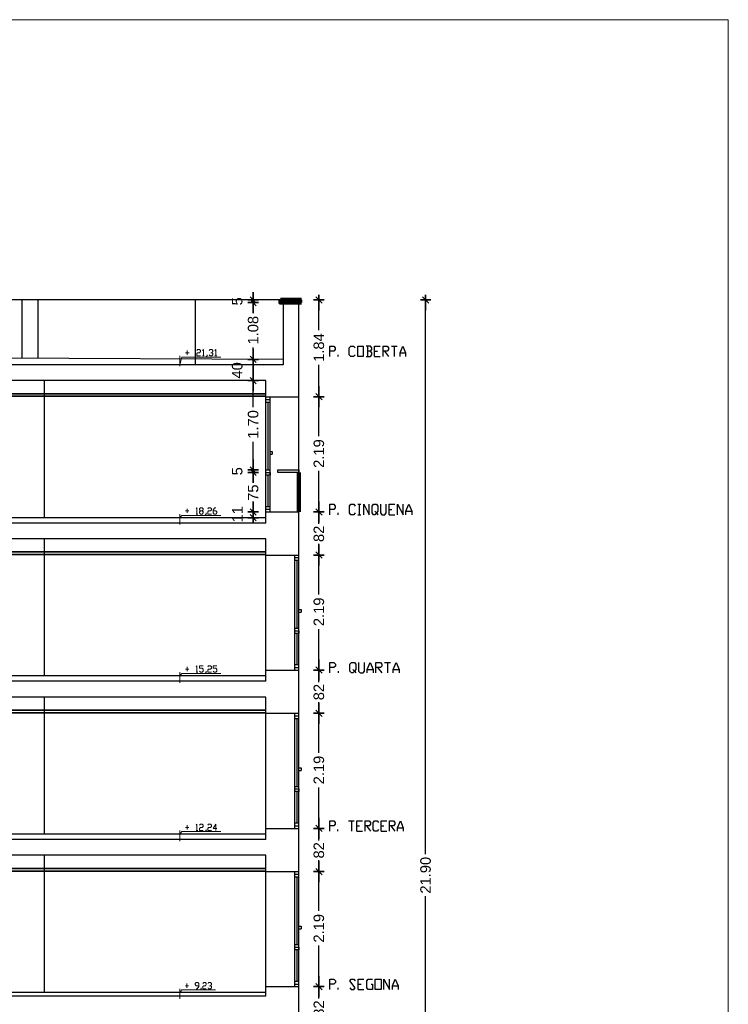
# Model space of a CAD drawing. Header units: metres. Extents: x -1 to 507, y -14 to 23.
# Tile 7 of 7: x 494 to 507, y 5 to 23. Entities that reach past the tile are written whole.
import ezdxf

# ---------------------------------------------------------------- set-up
doc = ezdxf.new("R2010")
doc.units = ezdxf.units.M
doc.header["$PDMODE"] = 65
doc.linetypes.add('CONTINUA', pattern=[0])
doc.layers.add('SECCIONS ACTUAL LONDRES 55', color=7, linetype='CONTINUA', lineweight=25)
doc.layers.add('SECCIONS ENDERROCAT LONDRES 55', color=7, linetype='CONTINUA', lineweight=25)
doc.styles.add('ARIAL', font='arial.ttf')
doc.dimstyles.new('DIMSTYLE_2', dxfattribs={"dimtxt": 0.2, "dimasz": 0.2, "dimexe": 0, "dimexo": 1e-06, "dimgap": 0.1, "dimtad": 0, "dimrnd": 0.01, "dimzin": 4, "dimdsep": 46, "dimtxsty": 'ARIAL', "dimblk1": 'ALL_ML_STRICH', "dimblk2": 'ALL_ML_STRICH', "dimsah": 1, "dimcen": 0, "dimse1": 1, "dimse2": 1, "dimclrd": 2, "dimclre": 2, "dimclrt": 2, "dimadec": 0, "dimazin": 0, "dimtfac": 1, "dimtdec": 0, "dimtix": 1, "dimtmove": 2, "dimatfit": 3, "dimfxl": 0, "dimtzin": 0, "dimlwd": 0, "dimlwe": 35, "dimarcsym": 0})
doc.dimstyles.new('DIMSTYLE_3', dxfattribs={"dimtxt": 0.2, "dimasz": 0.2, "dimexe": 0, "dimexo": 1e-06, "dimgap": 0.1, "dimtad": 0, "dimrnd": 0.01, "dimzin": 4, "dimdsep": 46, "dimtxsty": 'ARIAL', "dimblk1": 'ALL_ML_STRICH', "dimblk2": 'ALL_ML_STRICH', "dimsah": 1, "dimcen": 0, "dimse1": 1, "dimse2": 1, "dimclrd": 2, "dimclre": 2, "dimclrt": 2, "dimadec": 0, "dimazin": 0, "dimtfac": 1, "dimtdec": 0, "dimtix": 1, "dimtmove": 2, "dimatfit": 3, "dimfxl": 0, "dimtzin": 0, "dimlwd": 0, "dimlwe": 35, "dimarcsym": 0})
doc.dimstyles.new('DIMSTYLE_5', dxfattribs={"dimtxt": 0.2, "dimasz": 0.2, "dimexe": 0, "dimexo": 1e-06, "dimgap": 0.1, "dimtad": 0, "dimdec": 0, "dimlfac": 100, "dimrnd": 1, "dimzin": 4, "dimdsep": 46, "dimtxsty": 'ARIAL', "dimblk1": 'ALL_ML_STRICH', "dimblk2": 'ALL_ML_STRICH', "dimsah": 1, "dimcen": 0, "dimse1": 1, "dimse2": 1, "dimclrd": 2, "dimclre": 2, "dimclrt": 2, "dimadec": 0, "dimazin": 0, "dimtfac": 1, "dimtdec": 0, "dimtix": 1, "dimtmove": 2, "dimatfit": 3, "dimfxl": 0, "dimtzin": 0, "dimlwd": 0, "dimlwe": 35, "dimarcsym": 0})
doc.dimstyles.new('DIMSTYLE_8', dxfattribs={"dimtxt": 0.2, "dimasz": 0.2, "dimexe": 0, "dimexo": 1e-06, "dimgap": 0.1, "dimtad": 2, "dimdec": 0, "dimlfac": 100, "dimrnd": 1, "dimzin": 4, "dimdsep": 46, "dimtxsty": 'ARIAL', "dimblk1": 'ALL_ML_STRICH', "dimblk2": 'ALL_ML_STRICH', "dimsah": 1, "dimcen": 0, "dimse1": 1, "dimse2": 1, "dimclrd": 2, "dimclre": 2, "dimclrt": 2, "dimadec": 0, "dimazin": 0, "dimtfac": 1, "dimtdec": 0, "dimtix": 1, "dimtmove": 2, "dimatfit": 3, "dimfxl": 0, "dimtvp": 1.2, "dimtzin": 0, "dimlwd": 0, "dimlwe": 35, "dimarcsym": 0})

# ---------------------------------------------------------------- blocks, each defined once
blk = doc.blocks.new('ALL_ML_STRICH')
at = {"color": 0, "linetype": 'ByBlock', "lineweight": -2}
for p, q in [((-1, 0), (0.5, 0)), ((-0.3, -0.3), (0.3, 0.3)), ((0, -0.5), (0, 0.5))]:
    blk.add_line(p, q, dxfattribs=at)
blk = doc.blocks.new('*D3')
at = {"layer": 'DEFPOINTS', "color": 2, "linetype": 'CONTINUA', "lineweight": 35, "transparency": 33554687}
for p in [(499.103, 17.923), (499.382, -3.977), (501.514, -3.977)]:
    blk.add_point(p, dxfattribs=at)
at = {"layer": 'SECCIONS ACTUAL LONDRES 55', "color": 2, "linetype": 'CONTINUA', "lineweight": -2, "transparency": 33554687}
for p, q in [((501.514, 7.38), (501.514, 17.923)), ((501.514, -3.977), (501.514, 6.58))]:
    blk.add_line(p, q, dxfattribs=at)
at = {"layer": 'SECCIONS ACTUAL LONDRES 55', "color": 2, "linetype": 'CONTINUA', "lineweight": 35, "transparency": 33554687, "xscale": 0.2, "yscale": 0.2, "zscale": 0.2}
for p, rotation in [((501.514, 17.923), 90), ((501.514, -3.977), 270)]:
    blk.add_blockref('ALL_ML_STRICH', p, dxfattribs=dict(at, rotation=rotation))
at = {"layer": 'SECCIONS ACTUAL LONDRES 55', "color": 2, "linetype": 'CONTINUA', "lineweight": 35, "transparency": 33554687, "insert": (501.514, 6.98), "char_height": 0.2, "width": 1, "attachment_point": 5, "rotation": 90, "style": 'ARIAL'}
blk.add_mtext('\\A1;{21.90}', dxfattribs=at)
blk = doc.blocks.new('*D20')
at = {"layer": 'DEFPOINTS', "color": 2, "linetype": 'CONTINUA', "lineweight": 35, "transparency": 33554687}
for p in [(498.472, 13.892), (498.232, 13.78), (498.278, 13.78)]:
    blk.add_point(p, dxfattribs=at)
at = {"layer": 'SECCIONS ACTUAL LONDRES 55', "color": 2, "linetype": 'CONTINUA', "lineweight": -2, "transparency": 33554687}
blk.add_line((498.232, 13.78), (498.232, 13.892), dxfattribs=at)
at = {"layer": 'SECCIONS ACTUAL LONDRES 55', "color": 2, "linetype": 'CONTINUA', "lineweight": 35, "transparency": 33554687, "xscale": 0.2, "yscale": 0.2, "zscale": 0.2}
for p, rotation in [((498.232, 13.892), 90), ((498.232, 13.78), 270)]:
    blk.add_blockref('ALL_ML_STRICH', p, dxfattribs=dict(at, rotation=rotation))
at = {"layer": 'SECCIONS ACTUAL LONDRES 55', "color": 2, "linetype": 'CONTINUA', "lineweight": 35, "transparency": 33554687, "insert": (497.932, 13.846), "char_height": 0.2, "width": 0.4, "attachment_point": 5, "rotation": 90, "style": 'ARIAL'}
blk.add_mtext('\\A1;{11}', dxfattribs=at)
blk = doc.blocks.new('*D21')
at = {"layer": 'DEFPOINTS', "color": 2, "linetype": 'CONTINUA', "lineweight": 35, "transparency": 33554687}
for p in [(498.701, 14.641), (498.232, 13.892), (498.472, 13.892)]:
    blk.add_point(p, dxfattribs=at)
at = {"layer": 'SECCIONS ACTUAL LONDRES 55', "color": 2, "linetype": 'CONTINUA', "lineweight": -2, "transparency": 33554687}
for p, q in [((498.232, 14.447), (498.232, 14.641)), ((498.232, 13.892), (498.232, 14.067))]:
    blk.add_line(p, q, dxfattribs=at)
at = {"layer": 'SECCIONS ACTUAL LONDRES 55', "color": 2, "linetype": 'CONTINUA', "lineweight": 35, "transparency": 33554687, "xscale": 0.2, "yscale": 0.2, "zscale": 0.2}
for p, rotation in [((498.232, 14.641), 90), ((498.232, 13.892), 270)]:
    blk.add_blockref('ALL_ML_STRICH', p, dxfattribs=dict(at, rotation=rotation))
at = {"layer": 'SECCIONS ACTUAL LONDRES 55', "color": 2, "linetype": 'CONTINUA', "lineweight": 35, "transparency": 33554687, "insert": (498.232, 14.257), "char_height": 0.2, "width": 0.4, "attachment_point": 5, "rotation": 90, "style": 'ARIAL'}
blk.add_mtext('\\A1;{75}', dxfattribs=at)
blk = doc.blocks.new('*D22')
at = {"layer": 'DEFPOINTS', "color": 2, "linetype": 'CONTINUA', "lineweight": 35, "transparency": 33554687}
for p in [(498.232, 14.641), (498.701, 14.691), (498.701, 14.641)]:
    blk.add_point(p, dxfattribs=at)
at = {"layer": 'SECCIONS ACTUAL LONDRES 55', "color": 2, "linetype": 'CONTINUA', "lineweight": -2, "transparency": 33554687}
blk.add_line((498.232, 14.641), (498.232, 14.691), dxfattribs=at)
at = {"layer": 'SECCIONS ACTUAL LONDRES 55', "color": 2, "linetype": 'CONTINUA', "lineweight": 35, "transparency": 33554687, "xscale": 0.2, "yscale": 0.2, "zscale": 0.2}
for p, rotation in [((498.232, 14.641), 270), ((498.232, 14.691), 90)]:
    blk.add_blockref('ALL_ML_STRICH', p, dxfattribs=dict(at, rotation=rotation))
at = {"layer": 'SECCIONS ACTUAL LONDRES 55', "color": 2, "linetype": 'CONTINUA', "lineweight": 35, "transparency": 33554687, "insert": (497.929, 14.664), "char_height": 0.2, "width": 0.2, "attachment_point": 5, "rotation": 90, "style": 'ARIAL'}
blk.add_mtext('\\A1;{5}', dxfattribs=at)
blk = doc.blocks.new('*D23')
at = {"layer": 'DEFPOINTS', "color": 2, "linetype": 'CONTINUA', "lineweight": 35, "transparency": 33554687}
for p in [(498.355, 16.39), (498.232, 14.691), (498.701, 14.691)]:
    blk.add_point(p, dxfattribs=at)
at = {"layer": 'SECCIONS ACTUAL LONDRES 55', "color": 2, "linetype": 'CONTINUA', "lineweight": -2, "transparency": 33554687}
for p, q in [((498.232, 15.885), (498.232, 16.39)), ((498.232, 14.691), (498.232, 15.225))]:
    blk.add_line(p, q, dxfattribs=at)
at = {"layer": 'SECCIONS ACTUAL LONDRES 55', "color": 2, "linetype": 'CONTINUA', "lineweight": 35, "transparency": 33554687, "xscale": 0.2, "yscale": 0.2, "zscale": 0.2}
for p, rotation in [((498.232, 16.39), 90), ((498.232, 14.691), 270)]:
    blk.add_blockref('ALL_ML_STRICH', p, dxfattribs=dict(at, rotation=rotation))
at = {"layer": 'SECCIONS ACTUAL LONDRES 55', "color": 2, "linetype": 'CONTINUA', "lineweight": 35, "transparency": 33554687, "insert": (498.232, 15.555), "char_height": 0.2, "width": 0.8, "attachment_point": 5, "rotation": 90, "style": 'ARIAL'}
blk.add_mtext('\\A1;{1.70}', dxfattribs=at)
blk = doc.blocks.new('*D24')
at = {"layer": 'DEFPOINTS', "color": 2, "linetype": 'CONTINUA', "lineweight": 35, "transparency": 33554687}
for p in [(498.727, 16.793), (498.232, 16.39), (498.355, 16.39)]:
    blk.add_point(p, dxfattribs=at)
at = {"layer": 'SECCIONS ACTUAL LONDRES 55', "color": 2, "linetype": 'CONTINUA', "lineweight": -2, "transparency": 33554687}
blk.add_line((498.232, 16.39), (498.232, 16.793), dxfattribs=at)
at = {"layer": 'SECCIONS ACTUAL LONDRES 55', "color": 2, "linetype": 'CONTINUA', "lineweight": 35, "transparency": 33554687, "xscale": 0.2, "yscale": 0.2, "zscale": 0.2}
for p, rotation in [((498.232, 16.793), 90), ((498.232, 16.39), 270)]:
    blk.add_blockref('ALL_ML_STRICH', p, dxfattribs=dict(at, rotation=rotation))
at = {"layer": 'SECCIONS ACTUAL LONDRES 55', "color": 2, "linetype": 'CONTINUA', "lineweight": 35, "transparency": 33554687, "insert": (497.929, 16.583), "char_height": 0.2, "width": 0.4, "attachment_point": 5, "rotation": 90, "style": 'ARIAL'}
blk.add_mtext('\\A1;{40}', dxfattribs=at)
blk = doc.blocks.new('*D25')
at = {"layer": 'DEFPOINTS', "color": 2, "linetype": 'CONTINUA', "lineweight": 35, "transparency": 33554687}
for p in [(498.752, 17.873), (498.232, 16.793), (498.727, 16.793)]:
    blk.add_point(p, dxfattribs=at)
at = {"layer": 'SECCIONS ACTUAL LONDRES 55', "color": 2, "linetype": 'CONTINUA', "lineweight": -2, "transparency": 33554687}
for p, q in [((498.232, 17.677), (498.232, 17.873)), ((498.232, 16.793), (498.232, 17.017))]:
    blk.add_line(p, q, dxfattribs=at)
at = {"layer": 'SECCIONS ACTUAL LONDRES 55', "color": 2, "linetype": 'CONTINUA', "lineweight": 35, "transparency": 33554687, "xscale": 0.2, "yscale": 0.2, "zscale": 0.2}
for p, rotation in [((498.232, 17.873), 90), ((498.232, 16.793), 270)]:
    blk.add_blockref('ALL_ML_STRICH', p, dxfattribs=dict(at, rotation=rotation))
at = {"layer": 'SECCIONS ACTUAL LONDRES 55', "color": 2, "linetype": 'CONTINUA', "lineweight": 35, "transparency": 33554687, "insert": (498.232, 17.347), "char_height": 0.2, "width": 0.8, "attachment_point": 5, "rotation": 90, "style": 'ARIAL'}
blk.add_mtext('\\A1;{1.08}', dxfattribs=at)
blk = doc.blocks.new('*D26')
at = {"layer": 'DEFPOINTS', "color": 2, "linetype": 'CONTINUA', "lineweight": 35, "transparency": 33554687}
for p in [(498.232, 17.873), (498.752, 17.923), (498.752, 17.873)]:
    blk.add_point(p, dxfattribs=at)
at = {"layer": 'SECCIONS ACTUAL LONDRES 55', "color": 2, "linetype": 'CONTINUA', "lineweight": -2, "transparency": 33554687}
blk.add_line((498.232, 17.873), (498.232, 17.923), dxfattribs=at)
at = {"layer": 'SECCIONS ACTUAL LONDRES 55', "color": 2, "linetype": 'CONTINUA', "lineweight": 35, "transparency": 33554687, "xscale": 0.2, "yscale": 0.2, "zscale": 0.2}
for p, rotation in [((498.232, 17.873), 270), ((498.232, 17.923), 90)]:
    blk.add_blockref('ALL_ML_STRICH', p, dxfattribs=dict(at, rotation=rotation))
at = {"layer": 'SECCIONS ACTUAL LONDRES 55', "color": 2, "linetype": 'CONTINUA', "lineweight": 35, "transparency": 33554687, "insert": (497.929, 17.896), "char_height": 0.2, "width": 0.2, "attachment_point": 5, "rotation": 90, "style": 'ARIAL'}
blk.add_mtext('\\A1;{5}', dxfattribs=at)
blk = doc.blocks.new('*D92')
at = {"layer": 'DEFPOINTS', "color": 2, "linetype": 'CONTINUA', "lineweight": 35, "transparency": 33554687}
for p in [(499.103, 4.862), (499.103, 4.041), (499.483, 4.041)]:
    blk.add_point(p, dxfattribs=at)
at = {"layer": 'SECCIONS ACTUAL LONDRES 55', "color": 2, "linetype": 'CONTINUA', "lineweight": -2, "transparency": 33554687}
for p, q in [((499.483, 4.634), (499.483, 4.862)), ((499.483, 4.041), (499.483, 4.254))]:
    blk.add_line(p, q, dxfattribs=at)
at = {"layer": 'SECCIONS ACTUAL LONDRES 55', "color": 2, "linetype": 'CONTINUA', "lineweight": 35, "transparency": 33554687, "xscale": 0.2, "yscale": 0.2, "zscale": 0.2}
for p, rotation in [((499.483, 4.862), 90), ((499.483, 4.041), 270)]:
    blk.add_blockref('ALL_ML_STRICH', p, dxfattribs=dict(at, rotation=rotation))
at = {"layer": 'SECCIONS ACTUAL LONDRES 55', "color": 2, "linetype": 'CONTINUA', "lineweight": 35, "transparency": 33554687, "insert": (499.483, 4.444), "char_height": 0.2, "width": 0.4, "attachment_point": 5, "rotation": 90, "style": 'ARIAL'}
blk.add_mtext('\\A1;{82}', dxfattribs=at)
blk = doc.blocks.new('*D93')
at = {"layer": 'DEFPOINTS', "color": 2, "linetype": 'CONTINUA', "lineweight": 35, "transparency": 33554687}
for p in [(499.103, 7.051), (499.103, 4.862), (499.483, 4.862)]:
    blk.add_point(p, dxfattribs=at)
at = {"layer": 'SECCIONS ACTUAL LONDRES 55', "color": 2, "linetype": 'CONTINUA', "lineweight": -2, "transparency": 33554687}
for p, q in [((499.483, 6.301), (499.483, 7.051)), ((499.483, 4.862), (499.483, 5.641))]:
    blk.add_line(p, q, dxfattribs=at)
at = {"layer": 'SECCIONS ACTUAL LONDRES 55', "color": 2, "linetype": 'CONTINUA', "lineweight": 35, "transparency": 33554687, "xscale": 0.2, "yscale": 0.2, "zscale": 0.2}
for p, rotation in [((499.483, 7.051), 90), ((499.483, 4.862), 270)]:
    blk.add_blockref('ALL_ML_STRICH', p, dxfattribs=dict(at, rotation=rotation))
at = {"layer": 'SECCIONS ACTUAL LONDRES 55', "color": 2, "linetype": 'CONTINUA', "lineweight": 35, "transparency": 33554687, "insert": (499.483, 5.971), "char_height": 0.2, "width": 0.8, "attachment_point": 5, "rotation": 90, "style": 'ARIAL'}
blk.add_mtext('\\A1;{2.19}', dxfattribs=at)
blk = doc.blocks.new('*D94')
at = {"layer": 'DEFPOINTS', "color": 2, "linetype": 'CONTINUA', "lineweight": 35, "transparency": 33554687}
for p in [(499.103, 7.872), (499.103, 7.051), (499.483, 7.051)]:
    blk.add_point(p, dxfattribs=at)
at = {"layer": 'SECCIONS ACTUAL LONDRES 55', "color": 2, "linetype": 'CONTINUA', "lineweight": -2, "transparency": 33554687}
for p, q in [((499.483, 7.644), (499.483, 7.872)), ((499.483, 7.051), (499.483, 7.264))]:
    blk.add_line(p, q, dxfattribs=at)
at = {"layer": 'SECCIONS ACTUAL LONDRES 55', "color": 2, "linetype": 'CONTINUA', "lineweight": 35, "transparency": 33554687, "xscale": 0.2, "yscale": 0.2, "zscale": 0.2}
for p, rotation in [((499.483, 7.872), 90), ((499.483, 7.051), 270)]:
    blk.add_blockref('ALL_ML_STRICH', p, dxfattribs=dict(at, rotation=rotation))
at = {"layer": 'SECCIONS ACTUAL LONDRES 55', "color": 2, "linetype": 'CONTINUA', "lineweight": 35, "transparency": 33554687, "insert": (499.483, 7.454), "char_height": 0.2, "width": 0.4, "attachment_point": 5, "rotation": 90, "style": 'ARIAL'}
blk.add_mtext('\\A1;{82}', dxfattribs=at)
blk = doc.blocks.new('*D95')
at = {"layer": 'DEFPOINTS', "color": 2, "linetype": 'CONTINUA', "lineweight": 35, "transparency": 33554687}
for p in [(499.103, 10.061), (499.103, 7.872), (499.483, 7.872)]:
    blk.add_point(p, dxfattribs=at)
at = {"layer": 'SECCIONS ACTUAL LONDRES 55', "color": 2, "linetype": 'CONTINUA', "lineweight": -2, "transparency": 33554687}
for p, q in [((499.483, 9.311), (499.483, 10.061)), ((499.483, 7.872), (499.483, 8.651))]:
    blk.add_line(p, q, dxfattribs=at)
at = {"layer": 'SECCIONS ACTUAL LONDRES 55', "color": 2, "linetype": 'CONTINUA', "lineweight": 35, "transparency": 33554687, "xscale": 0.2, "yscale": 0.2, "zscale": 0.2}
for p, rotation in [((499.483, 10.061), 90), ((499.483, 7.872), 270)]:
    blk.add_blockref('ALL_ML_STRICH', p, dxfattribs=dict(at, rotation=rotation))
at = {"layer": 'SECCIONS ACTUAL LONDRES 55', "color": 2, "linetype": 'CONTINUA', "lineweight": 35, "transparency": 33554687, "insert": (499.483, 8.981), "char_height": 0.2, "width": 0.8, "attachment_point": 5, "rotation": 90, "style": 'ARIAL'}
blk.add_mtext('\\A1;{2.19}', dxfattribs=at)
blk = doc.blocks.new('*D96')
at = {"layer": 'DEFPOINTS', "color": 2, "linetype": 'CONTINUA', "lineweight": 35, "transparency": 33554687}
for p in [(499.103, 10.882), (499.103, 10.061), (499.483, 10.061)]:
    blk.add_point(p, dxfattribs=at)
at = {"layer": 'SECCIONS ACTUAL LONDRES 55', "color": 2, "linetype": 'CONTINUA', "lineweight": -2, "transparency": 33554687}
for p, q in [((499.483, 10.654), (499.483, 10.882)), ((499.483, 10.061), (499.483, 10.274))]:
    blk.add_line(p, q, dxfattribs=at)
at = {"layer": 'SECCIONS ACTUAL LONDRES 55', "color": 2, "linetype": 'CONTINUA', "lineweight": 35, "transparency": 33554687, "xscale": 0.2, "yscale": 0.2, "zscale": 0.2}
for p, rotation in [((499.483, 10.882), 90), ((499.483, 10.061), 270)]:
    blk.add_blockref('ALL_ML_STRICH', p, dxfattribs=dict(at, rotation=rotation))
at = {"layer": 'SECCIONS ACTUAL LONDRES 55', "color": 2, "linetype": 'CONTINUA', "lineweight": 35, "transparency": 33554687, "insert": (499.483, 10.464), "char_height": 0.2, "width": 0.4, "attachment_point": 5, "rotation": 90, "style": 'ARIAL'}
blk.add_mtext('\\A1;{82}', dxfattribs=at)
blk = doc.blocks.new('*D97')
at = {"layer": 'DEFPOINTS', "color": 2, "linetype": 'CONTINUA', "lineweight": 35, "transparency": 33554687}
for p in [(499.103, 13.071), (499.103, 10.882), (499.483, 10.882)]:
    blk.add_point(p, dxfattribs=at)
at = {"layer": 'SECCIONS ACTUAL LONDRES 55', "color": 2, "linetype": 'CONTINUA', "lineweight": -2, "transparency": 33554687}
for p, q in [((499.483, 12.321), (499.483, 13.071)), ((499.483, 10.882), (499.483, 11.661))]:
    blk.add_line(p, q, dxfattribs=at)
at = {"layer": 'SECCIONS ACTUAL LONDRES 55', "color": 2, "linetype": 'CONTINUA', "lineweight": 35, "transparency": 33554687, "xscale": 0.2, "yscale": 0.2, "zscale": 0.2}
for p, rotation in [((499.483, 13.071), 90), ((499.483, 10.882), 270)]:
    blk.add_blockref('ALL_ML_STRICH', p, dxfattribs=dict(at, rotation=rotation))
at = {"layer": 'SECCIONS ACTUAL LONDRES 55', "color": 2, "linetype": 'CONTINUA', "lineweight": 35, "transparency": 33554687, "insert": (499.483, 11.991), "char_height": 0.2, "width": 0.8, "attachment_point": 5, "rotation": 90, "style": 'ARIAL'}
blk.add_mtext('\\A1;{2.19}', dxfattribs=at)
blk = doc.blocks.new('*D98')
at = {"layer": 'DEFPOINTS', "color": 2, "linetype": 'CONTINUA', "lineweight": 35, "transparency": 33554687}
for p in [(499.103, 13.892), (499.103, 13.071), (499.483, 13.071)]:
    blk.add_point(p, dxfattribs=at)
at = {"layer": 'SECCIONS ACTUAL LONDRES 55', "color": 2, "linetype": 'CONTINUA', "lineweight": -2, "transparency": 33554687}
for p, q in [((499.483, 13.664), (499.483, 13.892)), ((499.483, 13.071), (499.483, 13.284))]:
    blk.add_line(p, q, dxfattribs=at)
at = {"layer": 'SECCIONS ACTUAL LONDRES 55', "color": 2, "linetype": 'CONTINUA', "lineweight": 35, "transparency": 33554687, "xscale": 0.2, "yscale": 0.2, "zscale": 0.2}
for p, rotation in [((499.483, 13.892), 90), ((499.483, 13.071), 270)]:
    blk.add_blockref('ALL_ML_STRICH', p, dxfattribs=dict(at, rotation=rotation))
at = {"layer": 'SECCIONS ACTUAL LONDRES 55', "color": 2, "linetype": 'CONTINUA', "lineweight": 35, "transparency": 33554687, "insert": (499.483, 13.474), "char_height": 0.2, "width": 0.4, "attachment_point": 5, "rotation": 90, "style": 'ARIAL'}
blk.add_mtext('\\A1;{82}', dxfattribs=at)
blk = doc.blocks.new('*D99')
at = {"layer": 'DEFPOINTS', "color": 2, "linetype": 'CONTINUA', "lineweight": 35, "transparency": 33554687}
for p in [(499.103, 16.081), (499.103, 13.892), (499.483, 13.892)]:
    blk.add_point(p, dxfattribs=at)
at = {"layer": 'SECCIONS ACTUAL LONDRES 55', "color": 2, "linetype": 'CONTINUA', "lineweight": -2, "transparency": 33554687}
for p, q in [((499.483, 15.331), (499.483, 16.081)), ((499.483, 13.892), (499.483, 14.671))]:
    blk.add_line(p, q, dxfattribs=at)
at = {"layer": 'SECCIONS ACTUAL LONDRES 55', "color": 2, "linetype": 'CONTINUA', "lineweight": 35, "transparency": 33554687, "xscale": 0.2, "yscale": 0.2, "zscale": 0.2}
for p, rotation in [((499.483, 16.081), 90), ((499.483, 13.892), 270)]:
    blk.add_blockref('ALL_ML_STRICH', p, dxfattribs=dict(at, rotation=rotation))
at = {"layer": 'SECCIONS ACTUAL LONDRES 55', "color": 2, "linetype": 'CONTINUA', "lineweight": 35, "transparency": 33554687, "insert": (499.483, 15.001), "char_height": 0.2, "width": 0.8, "attachment_point": 5, "rotation": 90, "style": 'ARIAL'}
blk.add_mtext('\\A1;{2.19}', dxfattribs=at)
blk = doc.blocks.new('*D100')
at = {"layer": 'DEFPOINTS', "color": 2, "linetype": 'CONTINUA', "lineweight": 35, "transparency": 33554687}
for p in [(499.103, 17.923), (499.103, 16.081), (499.483, 16.081)]:
    blk.add_point(p, dxfattribs=at)
at = {"layer": 'SECCIONS ACTUAL LONDRES 55', "color": 2, "linetype": 'CONTINUA', "lineweight": -2, "transparency": 33554687}
for p, q in [((499.483, 17.347), (499.483, 17.923)), ((499.483, 16.081), (499.483, 16.687))]:
    blk.add_line(p, q, dxfattribs=at)
at = {"layer": 'SECCIONS ACTUAL LONDRES 55', "color": 2, "linetype": 'CONTINUA', "lineweight": 35, "transparency": 33554687, "xscale": 0.2, "yscale": 0.2, "zscale": 0.2}
for p, rotation in [((499.483, 17.923), 90), ((499.483, 16.081), 270)]:
    blk.add_blockref('ALL_ML_STRICH', p, dxfattribs=dict(at, rotation=rotation))
at = {"layer": 'SECCIONS ACTUAL LONDRES 55', "color": 2, "linetype": 'CONTINUA', "lineweight": 35, "transparency": 33554687, "insert": (499.483, 17.017), "char_height": 0.2, "width": 0.8, "attachment_point": 5, "rotation": 90, "style": 'ARIAL'}
blk.add_mtext('\\A1;{1.84}', dxfattribs=at)

msp = doc.modelspace()

# ---------------------------------------------------------------- hatches: boundary and pattern name
at = {"layer": 'SECCIONS ACTUAL LONDRES 55', "linetype": 'CONTINUA', "lineweight": 140, "transparency": 33554687}
msp.add_hatch(color=240, dxfattribs=at).paths.add_polyline_path([(498.752, 17.873), (499.153, 17.873), (499.153, 17.923), (498.752, 17.923)])

# ---------------------------------------------------------------- linework, layer by layer
at = {"layer": 'SECCIONS ACTUAL LONDRES 55', "color": 7, "linetype": 'CONTINUA', "lineweight": 25, "transparency": 33554687}
for p, q in [((499.103, 17.923), (488.782, 17.923)), ((493.832, 17.923), (493.832, 16.813)), ((494.133, 17.923), (494.133, 16.813)), ((497.13, 17.923), (497.13, 16.69)), ((498.752, 17.923), (499.153, 17.923)), ((498.752, 17.873), (498.752, 17.923)), ((499.153, 17.873), (498.752, 17.873)), ((498.802, 17.873), (498.802, 16.69)), ((499.103, 0.709), (499.103, 17.873)), ((499.153, 17.923), (499.153, 17.873)), ((500.409, 17.046), (500.409, 16.847)), ((500.866, 17.046), (500.972, 17.046)), ((500.917, 17.046), (500.917, 16.847)), ((499.85, 16.847), (499.85, 16.881)), ((500.544, 16.949), (500.599, 16.949)), ((500.73, 16.949), (500.811, 16.847)), ((501.027, 16.915), (501.133, 16.915)), ((498.802, 16.69), (472.847, 16.69)), ((498.802, 16.792), (488.782, 16.839)), ((500.544, 16.847), (500.65, 16.847)), ((498.472, 16.39), (472.847, 16.39)), ((494.26, 13.78), (494.26, 16.39)), ((498.472, 13.68), (498.472, 16.39)), ((498.472, 16.14), (472.847, 16.14)), ((498.472, 16.09), (472.847, 16.09)), ((498.472, 16.081), (499.103, 16.081)), ((498.472, 16.031), (498.553, 16.031)), ((498.472, 15.981), (498.553, 15.981)), ((498.512, 15.981), (498.512, 14.691)), ((498.553, 13.892), (498.553, 16.081)), ((498.553, 15.042), (498.593, 15.042)), ((498.553, 14.992), (498.593, 14.992)), ((498.593, 15.042), (498.593, 15.042)), ((498.593, 15.042), (498.593, 14.992)), ((498.593, 14.992), (498.593, 14.992)), ((498.472, 14.691), (498.553, 14.691)), ((498.472, 14.641), (498.553, 14.641)), ((498.512, 14.691), (498.553, 14.691)), ((498.512, 14.641), (498.553, 14.641)), ((498.553, 14.641), (498.553, 14.591)), ((498.553, 14.591), (498.472, 14.591)), ((498.512, 14.591), (498.512, 13.996)), ((498.472, 13.996), (498.553, 13.996)), ((498.472, 13.941), (498.553, 13.941)), ((498.472, 13.892), (499.103, 13.892)), ((499.85, 13.837), (499.85, 13.871)), ((500.227, 14.036), (500.282, 14.036)), ((500.252, 14.036), (500.252, 13.837)), ((500.819, 13.939), (500.874, 13.939)), ((501.141, 13.905), (501.251, 13.905)), ((498.472, 13.78), (472.847, 13.78)), ((498.472, 13.68), (472.847, 13.68)), ((500.227, 13.837), (500.282, 13.837)), ((500.819, 13.837), (500.929, 13.837)), ((498.472, 13.38), (472.847, 13.38)), ((494.26, 10.77), (494.26, 13.38)), ((498.472, 10.67), (498.472, 13.38)), ((498.472, 13.13), (472.847, 13.13)), ((498.472, 13.08), (472.847, 13.08)), ((498.472, 13.071), (499.103, 13.071)), ((499.023, 10.882), (499.023, 13.071)), ((499.023, 13.021), (499.103, 13.021)), ((499.023, 12.971), (499.103, 12.971)), ((499.063, 12.971), (499.063, 11.681)), ((499.103, 10.882), (499.103, 13.071)), ((499.103, 12.032), (499.143, 12.032)), ((499.143, 12.032), (499.143, 12.032)), ((499.143, 12.032), (499.143, 11.982)), ((499.103, 11.982), (499.143, 11.982)), ((499.143, 11.982), (499.143, 11.982)), ((499.023, 11.681), (499.103, 11.681)), ((499.023, 11.631), (499.103, 11.631)), ((499.063, 11.681), (499.103, 11.681)), ((499.063, 11.631), (499.103, 11.631)), ((499.103, 11.631), (499.103, 11.581)), ((499.103, 11.581), (499.023, 11.581)), ((499.063, 11.581), (499.063, 10.986)), ((498.472, 10.882), (499.103, 10.882)), ((499.023, 10.986), (499.103, 10.986)), ((499.023, 10.931), (499.103, 10.931)), ((500.404, 10.895), (500.515, 10.895)), ((500.599, 10.929), (500.68, 10.827)), ((500.735, 11.026), (500.845, 11.026)), ((500.79, 11.026), (500.79, 10.827)), ((500.9, 10.895), (501.01, 10.895)), ((498.472, 10.77), (472.847, 10.77)), ((499.854, 10.827), (499.854, 10.861)), ((498.472, 10.67), (472.847, 10.67)), ((498.472, 10.37), (472.847, 10.37)), ((494.26, 7.76), (494.26, 10.37)), ((498.472, 7.66), (498.472, 10.37)), ((498.472, 10.12), (472.847, 10.12)), ((498.472, 10.07), (472.847, 10.07)), ((498.472, 10.061), (499.103, 10.061)), ((499.023, 7.872), (499.023, 10.061)), ((499.023, 10.011), (499.103, 10.011)), ((499.023, 9.961), (499.103, 9.961)), ((499.063, 9.961), (499.063, 8.671)), ((499.103, 7.872), (499.103, 10.061)), ((499.103, 9.022), (499.143, 9.022)), ((499.143, 9.022), (499.143, 9.022)), ((499.143, 9.022), (499.143, 8.972)), ((499.103, 8.972), (499.143, 8.972)), ((499.143, 8.972), (499.143, 8.972)), ((499.023, 8.671), (499.103, 8.671)), ((499.023, 8.621), (499.103, 8.621)), ((499.063, 8.671), (499.103, 8.671)), ((499.063, 8.621), (499.103, 8.621)), ((499.103, 8.621), (499.103, 8.571)), ((499.103, 8.571), (499.023, 8.571)), ((499.063, 8.571), (499.063, 7.976)), ((498.472, 7.872), (499.103, 7.872)), ((499.023, 7.976), (499.103, 7.976)), ((499.023, 7.921), (499.103, 7.921)), ((500.049, 8.016), (500.155, 8.016)), ((500.104, 8.016), (500.104, 7.817)), ((500.206, 7.919), (500.256, 7.919)), ((500.388, 7.919), (500.464, 7.817)), ((500.671, 7.919), (500.722, 7.919)), ((500.853, 7.919), (500.929, 7.817)), ((500.98, 7.885), (501.086, 7.885)), ((498.472, 7.76), (472.847, 7.76)), ((499.846, 7.817), (499.846, 7.851)), ((500.206, 7.817), (500.311, 7.817)), ((500.671, 7.817), (500.777, 7.817)), ((498.472, 7.66), (472.847, 7.66)), ((498.472, 7.36), (472.847, 7.36)), ((494.26, 4.75), (494.26, 7.36)), ((498.472, 4.679), (498.472, 7.36)), ((498.472, 7.11), (472.847, 7.11)), ((498.472, 7.06), (472.847, 7.06)), ((498.472, 7.051), (499.103, 7.051)), ((499.023, 4.862), (499.023, 7.051)), ((499.023, 7.001), (499.103, 7.001)), ((499.023, 6.951), (499.103, 6.951)), ((499.063, 6.951), (499.063, 5.661)), ((499.103, 4.862), (499.103, 7.051)), ((499.103, 6.012), (499.143, 6.012)), ((499.143, 6.012), (499.143, 6.012)), ((499.143, 6.012), (499.143, 5.962)), ((499.103, 5.962), (499.143, 5.962)), ((499.143, 5.962), (499.143, 5.962)), ((499.023, 5.661), (499.103, 5.661)), ((499.063, 5.661), (499.103, 5.661)), ((499.023, 5.611), (499.103, 5.611)), ((499.103, 5.561), (499.023, 5.561)), ((499.063, 5.611), (499.103, 5.611)), ((499.063, 5.561), (499.063, 4.966)), ((499.103, 5.611), (499.103, 5.561)), ((499.023, 4.966), (499.103, 4.966)), ((499.023, 4.911), (499.103, 4.911)), ((500.231, 4.909), (500.286, 4.909)), ((500.883, 4.875), (500.993, 4.875)), ((498.472, 4.75), (472.847, 4.75)), ((498.472, 4.862), (499.103, 4.862)), ((499.85, 4.807), (499.85, 4.841)), ((500.231, 4.807), (500.341, 4.807)), ((498.472, 4.679), (472.847, 4.679))]:
    msp.add_line(p, q, dxfattribs=at)
at = {"layer": 'SECCIONS ACTUAL LONDRES 55', "color": 240, "linetype": 'CONTINUA', "lineweight": 140, "transparency": 33554687}
for p, q in [((499.153, 17.923), (498.752, 17.923)), ((499.103, 14.641), (499.103, 13.892))]:
    msp.add_line(p, q, dxfattribs=at)
at = {"layer": 'SECCIONS ACTUAL LONDRES 55', "color": 52, "linetype": 'CONTINUA', "lineweight": 13, "transparency": 33554687}
for p, q in [((496.839, 16.661), (496.839, 16.86)), ((497.013, 16.919), (496.941, 16.919)), ((496.975, 16.881), (496.975, 16.962)), ((497.267, 16.86), (497.301, 16.86)), ((497.5, 16.86), (497.538, 16.86)), ((496.738, 16.69), (496.941, 16.69)), ((497.009, 13.909), (496.941, 13.909)), ((496.975, 13.871), (496.975, 13.952)), ((496.738, 13.78), (496.941, 13.78)), ((496.839, 13.651), (496.839, 13.85)), ((497.144, 13.85), (497.178, 13.85)), ((497.009, 10.899), (496.941, 10.899)), ((496.975, 10.861), (496.975, 10.942)), ((496.738, 10.77), (496.941, 10.77)), ((496.839, 10.641), (496.839, 10.84)), ((497.144, 10.84), (497.178, 10.84)), ((497.009, 7.889), (496.941, 7.889)), ((496.975, 7.851), (496.975, 7.932)), ((496.738, 7.76), (496.941, 7.76)), ((496.839, 7.631), (496.839, 7.83)), ((497.144, 7.83), (497.178, 7.83)), ((497.004, 4.879), (496.941, 4.879)), ((496.97, 4.841), (496.97, 4.922)), ((496.738, 4.75), (496.941, 4.75)), ((496.839, 4.631), (496.839, 4.82))]:
    msp.add_line(p, q, dxfattribs=at)
msp.add_lwpolyline([(460.681, 23.253), (507.276, 23.253), (507.276, -13.64), (460.681, -13.64), (460.681, 23.253)], close=True, dxfattribs=at)
at = {"layer": 'SECCIONS ACTUAL LONDRES 55', "color": 240, "linetype": 'CONTINUA', "lineweight": 140, "transparency": 33554687}
msp.add_lwpolyline([(498.752, 17.923), (498.752, 17.873), (499.153, 17.873)], dxfattribs=at)
at = {"layer": 'SECCIONS ACTUAL LONDRES 55', "color": 7, "linetype": 'CONTINUA', "lineweight": 25, "transparency": 33554687}
for points in [[(499.689, 16.847), (499.689, 17.046), (499.769, 17.046), (499.795, 17.012), (499.795, 16.979), (499.769, 16.949), (499.689, 16.949)], [(500.172, 16.881), (500.142, 16.847), (500.091, 16.847), (500.062, 16.881), (500.062, 17.012), (500.091, 17.046), (500.142, 17.046), (500.172, 17.012)], [(500.464, 16.949), (500.489, 16.979), (500.489, 17.012), (500.464, 17.046), (500.383, 17.046)], [(500.544, 16.847), (500.544, 17.046), (500.65, 17.046)], [(500.705, 16.847), (500.705, 17.046), (500.785, 17.046), (500.811, 17.012), (500.811, 16.979), (500.785, 16.949), (500.705, 16.949)], [(501.027, 16.847), (501.027, 16.915), (501.078, 17.046), (501.133, 16.915), (501.133, 16.847)], [(500.383, 16.847), (500.464, 16.847), (500.489, 16.881), (500.489, 16.915), (500.464, 16.949), (500.409, 16.949)], [(499.689, 13.837), (499.689, 14.036), (499.769, 14.036), (499.795, 14.002), (499.795, 13.969), (499.769, 13.939), (499.689, 13.939)], [(500.172, 13.871), (500.146, 13.837), (500.091, 13.837), (500.066, 13.871), (500.066, 14.002), (500.091, 14.036), (500.146, 14.036), (500.172, 14.002)], [(500.337, 13.837), (500.337, 14.036), (500.443, 13.837), (500.443, 14.036)], [(500.548, 13.905), (500.578, 13.871), (500.548, 13.837), (500.523, 13.837), (500.498, 13.871), (500.498, 14.002), (500.523, 14.036), (500.578, 14.036), (500.603, 14.002), (500.603, 13.905), (500.578, 13.871), (500.603, 13.837)], [(500.658, 14.036), (500.658, 13.871), (500.684, 13.837), (500.739, 13.837), (500.764, 13.871), (500.764, 14.036)], [(500.819, 13.837), (500.819, 14.036), (500.929, 14.036)], [(500.98, 13.837), (500.98, 14.036), (501.09, 13.837), (501.09, 14.036)], [(501.141, 13.837), (501.141, 13.905), (501.196, 14.036), (501.251, 13.905), (501.251, 13.837)], [(499.689, 10.827), (499.689, 11.026), (499.769, 11.026), (499.799, 10.992), (499.799, 10.959), (499.769, 10.929), (499.689, 10.929)], [(500.129, 10.895), (500.159, 10.861), (500.129, 10.827), (500.104, 10.827), (500.074, 10.861), (500.074, 10.992), (500.104, 11.026), (500.159, 11.026), (500.184, 10.992), (500.184, 10.895), (500.159, 10.861), (500.184, 10.827)], [(500.239, 11.026), (500.239, 10.861), (500.269, 10.827), (500.324, 10.827), (500.349, 10.861), (500.349, 11.026)], [(500.404, 10.827), (500.404, 10.895), (500.46, 11.026), (500.515, 10.895), (500.515, 10.827)], [(500.57, 10.827), (500.57, 11.026), (500.654, 11.026), (500.68, 10.992), (500.68, 10.959), (500.654, 10.929), (500.57, 10.929)], [(500.9, 10.827), (500.9, 10.895), (500.955, 11.026), (501.01, 10.895), (501.01, 10.827)], [(499.689, 7.817), (499.689, 8.016), (499.765, 8.016), (499.791, 7.982), (499.791, 7.949), (499.765, 7.919), (499.689, 7.919)], [(500.206, 7.817), (500.206, 8.016), (500.311, 8.016)], [(500.362, 7.817), (500.362, 8.016), (500.438, 8.016), (500.464, 7.982), (500.464, 7.949), (500.438, 7.919), (500.362, 7.919)], [(500.62, 7.851), (500.595, 7.817), (500.544, 7.817), (500.515, 7.851), (500.515, 7.982), (500.544, 8.016), (500.595, 8.016), (500.62, 7.982)], [(500.671, 7.817), (500.671, 8.016), (500.777, 8.016)], [(500.828, 7.817), (500.828, 8.016), (500.904, 8.016), (500.929, 7.982), (500.929, 7.949), (500.904, 7.919), (500.828, 7.919)], [(500.98, 7.817), (500.98, 7.885), (501.035, 8.016), (501.086, 7.885), (501.086, 7.817)], [(499.689, 4.807), (499.689, 5.006), (499.769, 5.006), (499.799, 4.972), (499.799, 4.943), (499.769, 4.909), (499.689, 4.909)], [(500.07, 4.841), (500.095, 4.807), (500.15, 4.807), (500.176, 4.841), (500.07, 4.972), (500.095, 5.006), (500.15, 5.006), (500.176, 4.972)], [(500.231, 4.807), (500.231, 5.006), (500.341, 5.006)], [(500.476, 4.909), (500.502, 4.909), (500.502, 4.807), (500.421, 4.807), (500.396, 4.841), (500.396, 4.972), (500.421, 5.006), (500.502, 5.006)], [(500.718, 4.807), (500.718, 5.006), (500.828, 4.807), (500.828, 5.006)], [(500.883, 4.807), (500.883, 4.875), (500.938, 5.006), (500.993, 4.875), (500.993, 4.807)]]:
    msp.add_lwpolyline(points, dxfattribs=at)
for points in [[(500.222, 16.847), (500.222, 17.046), (500.328, 17.046), (500.328, 16.847), (500.222, 16.847)], [(498.701, 14.691), (499.103, 14.691), (499.103, 14.641), (498.701, 14.641), (498.701, 14.691)], [(500.557, 4.807), (500.557, 5.006), (500.667, 5.006), (500.667, 4.807), (500.557, 4.807)]]:
    msp.add_lwpolyline(points, close=True, dxfattribs=at)
at = {"layer": 'SECCIONS ACTUAL LONDRES 55', "color": 52, "linetype": 'CONTINUA', "lineweight": 13, "transparency": 33554687}
for points in [[(497.157, 16.962), (497.174, 16.979), (497.212, 16.979), (497.229, 16.962), (497.229, 16.94), (497.212, 16.919), (497.174, 16.919), (497.157, 16.902), (497.157, 16.86), (497.229, 16.86)], [(497.267, 16.962), (497.284, 16.979), (497.284, 16.86)], [(497.356, 16.881), (497.356, 16.86), (497.339, 16.839)], [(497.394, 16.962), (497.411, 16.979), (497.445, 16.979), (497.466, 16.962), (497.466, 16.94), (497.445, 16.919), (497.428, 16.919)], [(497.445, 16.919), (497.466, 16.902), (497.466, 16.881), (497.445, 16.86), (497.411, 16.86), (497.394, 16.881)], [(497.5, 16.962), (497.521, 16.979), (497.521, 16.86)], [(496.839, 16.69), (496.877, 16.835), (497.614, 16.835)], [(497.144, 13.952), (497.161, 13.969), (497.161, 13.85)], [(497.229, 13.85), (497.212, 13.871), (497.212, 13.892), (497.229, 13.909), (497.263, 13.909), (497.28, 13.93), (497.28, 13.952), (497.263, 13.969), (497.229, 13.969), (497.212, 13.952), (497.212, 13.93), (497.229, 13.909)], [(497.263, 13.909), (497.28, 13.892), (497.28, 13.871), (497.263, 13.85), (497.229, 13.85)], [(497.335, 13.871), (497.335, 13.85), (497.318, 13.829)], [(497.368, 13.952), (497.385, 13.969), (497.419, 13.969), (497.436, 13.952), (497.436, 13.93), (497.419, 13.909), (497.385, 13.909), (497.368, 13.892), (497.368, 13.85), (497.436, 13.85)], [(497.47, 13.909), (497.521, 13.909), (497.538, 13.892), (497.538, 13.871), (497.521, 13.85), (497.487, 13.85), (497.47, 13.871), (497.47, 13.93), (497.504, 13.969), (497.521, 13.969)], [(496.839, 13.78), (496.877, 13.825), (497.614, 13.825)], [(497.144, 10.942), (497.161, 10.963), (497.161, 10.84)], [(497.212, 10.861), (497.229, 10.84), (497.263, 10.84), (497.28, 10.861), (497.28, 10.899), (497.263, 10.92), (497.212, 10.92), (497.212, 10.963), (497.28, 10.963)], [(497.368, 10.942), (497.385, 10.963), (497.419, 10.963), (497.436, 10.942), (497.436, 10.92), (497.419, 10.899), (497.385, 10.899), (497.368, 10.882), (497.368, 10.84), (497.436, 10.84)], [(497.47, 10.861), (497.487, 10.84), (497.521, 10.84), (497.538, 10.861), (497.538, 10.899), (497.521, 10.92), (497.47, 10.92), (497.47, 10.963), (497.538, 10.963)], [(496.839, 10.77), (496.877, 10.819), (497.614, 10.819)], [(497.335, 10.861), (497.335, 10.84), (497.318, 10.819)], [(497.144, 7.932), (497.161, 7.953), (497.161, 7.83)], [(497.212, 7.932), (497.229, 7.953), (497.263, 7.953), (497.28, 7.932), (497.28, 7.91), (497.263, 7.889), (497.229, 7.889), (497.212, 7.872), (497.212, 7.83), (497.28, 7.83)], [(497.368, 7.932), (497.385, 7.953), (497.419, 7.953), (497.436, 7.932), (497.436, 7.91), (497.419, 7.889), (497.385, 7.889), (497.368, 7.872), (497.368, 7.83), (497.436, 7.83)], [(497.538, 7.872), (497.47, 7.872), (497.521, 7.953), (497.521, 7.83)], [(496.839, 7.76), (496.877, 7.809), (497.614, 7.809)], [(497.335, 7.851), (497.335, 7.83), (497.318, 7.809)], [(497.148, 4.82), (497.165, 4.82), (497.195, 4.862), (497.195, 4.922), (497.178, 4.943), (497.148, 4.943), (497.131, 4.922), (497.131, 4.901), (497.148, 4.879), (497.195, 4.879)], [(497.275, 4.922), (497.292, 4.943), (497.322, 4.943), (497.339, 4.922), (497.339, 4.901), (497.322, 4.879), (497.292, 4.879), (497.275, 4.862), (497.275, 4.82), (497.339, 4.82)], [(497.373, 4.922), (497.385, 4.943), (497.419, 4.943), (497.436, 4.922), (497.436, 4.901), (497.419, 4.879), (497.402, 4.879)], [(497.419, 4.879), (497.436, 4.862), (497.436, 4.841), (497.419, 4.82), (497.385, 4.82), (497.373, 4.841)], [(496.839, 4.75), (496.877, 4.799), (497.512, 4.799)], [(497.241, 4.841), (497.241, 4.82), (497.229, 4.799)]]:
    msp.add_lwpolyline(points, dxfattribs=at)
at = {"layer": 'SECCIONS ENDERROCAT LONDRES 55', "color": 2, "linetype": 'CONTINUA', "lineweight": 35, "transparency": 33554687}
for p, q in [((498.472, 16.14), (472.847, 16.14)), ((498.472, 16.09), (472.847, 16.09)), ((498.472, 13.13), (472.847, 13.13)), ((498.472, 13.08), (472.847, 13.08)), ((498.472, 10.12), (472.847, 10.12)), ((498.472, 10.07), (472.847, 10.07)), ((498.472, 7.11), (472.847, 7.11)), ((498.472, 7.06), (472.847, 7.06))]:
    msp.add_line(p, q, dxfattribs=at)

# ---------------------------------------------------------------- dimensions: what is measured, and where the dimension line sits
at = {"layer": 'SECCIONS ACTUAL LONDRES 55', "color": 2, "linetype": 'CONTINUA', "lineweight": 35, "transparency": 33554687}
for base, p1, p2, dimstyle, picture, middle in [((498.232, 17.923), (498.752, 17.873), (498.752, 17.923), 'DIMSTYLE_8', '*D26', (497.929, 17.896)), ((501.514, 17.923), (499.382, -3.977), (499.103, 17.923), 'DIMSTYLE_2', '*D3', (501.514, 6.98)), ((499.483, 17.923), (499.103, 16.081), (499.103, 17.923), 'DIMSTYLE_3', '*D100', (499.483, 17.017)), ((498.232, 17.873), (498.727, 16.793), (498.752, 17.873), 'DIMSTYLE_3', '*D25', (498.232, 17.347)), ((498.232, 16.793), (498.355, 16.39), (498.727, 16.793), 'DIMSTYLE_8', '*D24', (497.929, 16.583)), ((498.232, 16.39), (498.701, 14.691), (498.355, 16.39), 'DIMSTYLE_3', '*D23', (498.232, 15.555)), ((499.483, 16.081), (499.103, 13.892), (499.103, 16.081), 'DIMSTYLE_3', '*D99', (499.483, 15.001)), ((498.232, 14.691), (498.701, 14.641), (498.701, 14.691), 'DIMSTYLE_8', '*D22', (497.929, 14.664)), ((498.232, 14.641), (498.472, 13.892), (498.701, 14.641), 'DIMSTYLE_5', '*D21', (498.232, 14.257)), ((498.232, 13.892), (498.278, 13.78), (498.472, 13.892), 'DIMSTYLE_8', '*D20', (497.932, 13.846)), ((499.483, 13.892), (499.103, 13.071), (499.103, 13.892), 'DIMSTYLE_5', '*D98', (499.483, 13.474)), ((499.483, 13.071), (499.103, 10.882), (499.103, 13.071), 'DIMSTYLE_3', '*D97', (499.483, 11.991)), ((499.483, 10.882), (499.103, 10.061), (499.103, 10.882), 'DIMSTYLE_5', '*D96', (499.483, 10.464)), ((499.483, 10.061), (499.103, 7.872), (499.103, 10.061), 'DIMSTYLE_3', '*D95', (499.483, 8.981)), ((499.483, 7.872), (499.103, 7.051), (499.103, 7.872), 'DIMSTYLE_5', '*D94', (499.483, 7.454)), ((499.483, 7.051), (499.103, 4.862), (499.103, 7.051), 'DIMSTYLE_3', '*D93', (499.483, 5.971)), ((499.483, 4.862), (499.103, 4.041), (499.103, 4.862), 'DIMSTYLE_5', '*D92', (499.483, 4.444))]:
    dim = msp.add_linear_dim(base=base, p1=p1, p2=p2, angle=90, dimstyle=dimstyle, override={"dimpost": '<>', "dimclrd": 2, "dimclre": 2, "dimclrt": 2, "dimlwd": 0, "dimlwe": 35}, dxfattribs=at)
    dim.commit()
    dim.dimension.update_dxf_attribs({"geometry": picture, "text_midpoint": middle, "dimtype": 160})

doc.saveas('drawing.dxf')
